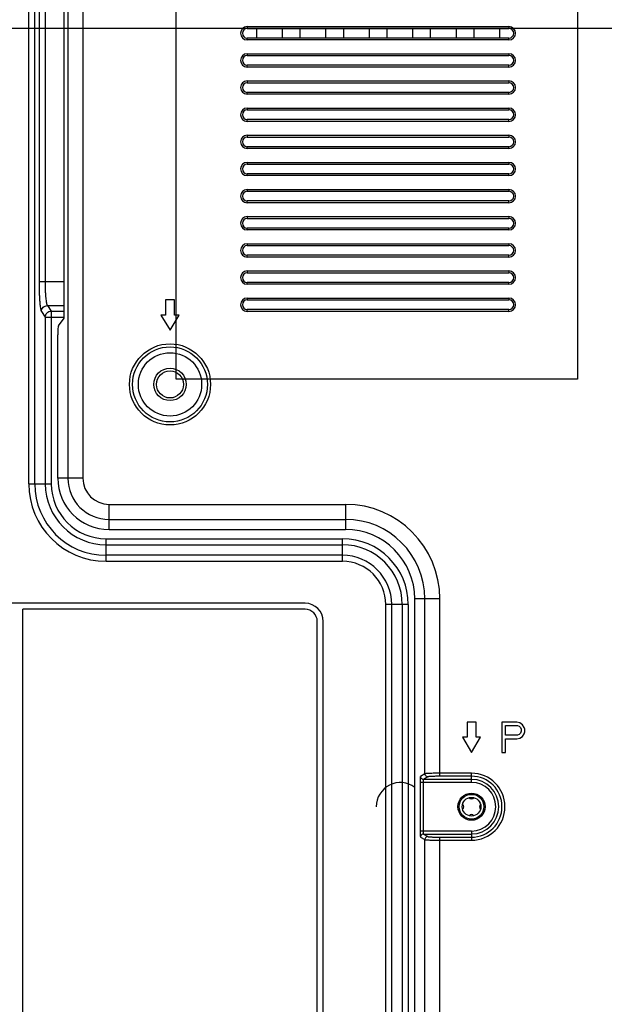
# Model space of a CAD drawing. Header units: millimetres. Extents: x -6054 to 364, y -1866 to 3094.
# Tile 65 of 256: x -4608 to -4511, y 84 to 248. Entities that reach past the tile are written whole.
import ezdxf

# ---------------------------------------------------------------- set-up
doc = ezdxf.new("R2010")
doc.units = ezdxf.units.MM
doc.header["$LTSCALE"] = 65.395
doc.header["$PDSIZE"] = 0.05
doc.layers.get('0').update_dxf_attribs({"linetype": 'CONTINUOUS'})
doc.layers.get('Defpoints').update_dxf_attribs({"linetype": 'CONTINUOUS'})
doc.layers.add('DIM', color=3, linetype='CONTINUOUS')
doc.styles.get("Standard").update_dxf_attribs({"font": 'arial.ttf'})
doc.dimstyles.new('ISO-25', dxfattribs={"dimtxt": 2.5, "dimasz": 2.5, "dimexe": 1.25, "dimexo": 0.625, "dimtad": 1, "dimtxsty": 'STANDARD', "dimcen": 2.5, "dimadec": 0, "dimazin": 0, "dimtfac": 1, "dimtmove": 0, "dimatfit": 3, "dimfxl": 1, "dimarcsym": 0})

# ---------------------------------------------------------------- blocks, each defined once
blk = doc.blocks.new('*D2')
at = {"layer": 'Defpoints', "color": 0}
for p in [(-4293.17, 246.14), (-4734.98, 77.76), (-4734.98, -67.02)]:
    blk.add_point(p, dxfattribs=at)
at = {"layer": 'DIM', "color": 3, "lineweight": -2}
for p, q in [((-4293.17, 245.51), (-4293.17, -68.27)), ((-4734.98, 77.13), (-4734.98, -68.27)), ((-4308.17, -67.02), (-4719.98, -67.02))]:
    blk.add_line(p, q, dxfattribs=at)
at = {"layer": 'DIM', "color": 3}
for points in [[(-4719.98, -64.52), (-4719.98, -69.52), (-4734.98, -67.02)], [(-4308.17, -69.52), (-4308.17, -64.52), (-4293.17, -67.02)]]:
    blk.add_solid(points, dxfattribs=at)
at = {"layer": 'DIM', "color": 2, "insert": (-4514.08, -49.21), "char_height": 20, "attachment_point": 5}
blk.add_mtext('442  [17,394]', dxfattribs=at)
blk = doc.blocks.new('*D3')
at = {"layer": 'Defpoints', "color": 0}
for p in [(-4293.17, 246.14), (-4776.52, -20.96), (-4715.54, -20.96)]:
    blk.add_point(p, dxfattribs=at)
at = {"layer": 'DIM', "color": 3, "lineweight": -2}
for p, q in [((-4293.8, 246.14), (-4777.77, 246.14)), ((-4776.52, 231.14), (-4776.52, -5.96)), ((-4716.17, -20.96), (-4777.77, -20.96))]:
    blk.add_line(p, q, dxfattribs=at)
at = {"layer": 'DIM', "color": 3}
for points in [[(-4774.02, 231.14), (-4779.02, 231.14), (-4776.52, 246.14)], [(-4779.02, -5.96), (-4774.02, -5.96), (-4776.52, -20.96)]]:
    blk.add_solid(points, dxfattribs=at)
at = {"layer": 'DIM', "color": 2, "insert": (-4794.33, 112.59), "char_height": 20, "attachment_point": 5, "rotation": 90}
blk.add_mtext('267  [10,516]', dxfattribs=at)
blk = doc.blocks.new('*D4')
at = {"layer": 'Defpoints', "color": 0}
for p in [(-3425.42, 234.04), (-4734.98, 45), (-4734.98, -117.52)]:
    blk.add_point(p, dxfattribs=at)
at = {"layer": 'DIM', "color": 3, "lineweight": -2}
for p, q in [((-3425.42, 233.41), (-3425.42, -118.77)), ((-4734.98, 44.37), (-4734.98, -118.77)), ((-3440.42, -117.52), (-4719.98, -117.52))]:
    blk.add_line(p, q, dxfattribs=at)
at = {"layer": 'DIM', "color": 3}
for points in [[(-4719.98, -115.02), (-4719.98, -120.02), (-4734.98, -117.52)], [(-3440.42, -120.02), (-3440.42, -115.02), (-3425.42, -117.52)]]:
    blk.add_solid(points, dxfattribs=at)
at = {"layer": 'DIM', "color": 2, "insert": (-4099.73, -99.71), "char_height": 20, "attachment_point": 5}
blk.add_mtext('1310  [51,557]', dxfattribs=at)
blk = doc.blocks.new('*D18')
at = {"layer": 'Defpoints', "color": 0}
for p in [(-3307.32, 492.15), (-4734.98, -14.55), (-4734.98, -196.07)]:
    blk.add_point(p, dxfattribs=at)
at = {"layer": 'DIM', "color": 3, "lineweight": -2}
for p, q in [((-3307.32, 491.52), (-3307.32, -197.32)), ((-4734.98, -15.18), (-4734.98, -197.32)), ((-3322.32, -196.07), (-4719.98, -196.07))]:
    blk.add_line(p, q, dxfattribs=at)
at = {"layer": 'DIM', "color": 3}
for points in [[(-4719.98, -193.57), (-4719.98, -198.57), (-4734.98, -196.07)], [(-3322.32, -198.57), (-3322.32, -193.57), (-3307.32, -196.07)]]:
    blk.add_solid(points, dxfattribs=at)
at = {"layer": 'DIM', "color": 2, "insert": (-4021.15, -178.26), "char_height": 20, "attachment_point": 5}
blk.add_mtext('1428  [56,207]', dxfattribs=at)
blk = doc.blocks.new('*D19')
at = {"layer": 'Defpoints', "color": 0}
for p in [(-3379.72, 594.65), (-4909.71, -20.96), (-4728.57, -20.96)]:
    blk.add_point(p, dxfattribs=at)
at = {"layer": 'DIM', "color": 3, "lineweight": -2}
for p, q in [((-3380.35, 594.65), (-4910.96, 594.65)), ((-4909.71, 579.65), (-4909.71, -5.96)), ((-4729.2, -20.96), (-4910.96, -20.96))]:
    blk.add_line(p, q, dxfattribs=at)
at = {"layer": 'DIM', "color": 3}
for points in [[(-4907.21, 579.65), (-4912.21, 579.65), (-4909.71, 594.65)], [(-4912.21, -5.96), (-4907.21, -5.96), (-4909.71, -20.96)]]:
    blk.add_solid(points, dxfattribs=at)
at = {"layer": 'DIM', "color": 2, "insert": (-4927.52, 286.84), "char_height": 20, "attachment_point": 5, "rotation": 90}
blk.add_mtext('616  [24,236]', dxfattribs=at)

msp = doc.modelspace()

# ---------------------------------------------------------------- linework, layer by layer
at = {"linetype": 'Continuous'}
for p, q in [((-4606.6, 170.65), (-4606.6, 782.08)), ((-4605.6, 170.65), (-4605.6, 462.15)), ((-4600.11, 456.39), (-4600.11, 171.6)), ((-4597.62, 456.39), (-4597.62, 171.6)), ((-4600.73, 198.15), (-4600.73, 323.15)), ((-4604.89, 317.11), (-4604.89, 204.19)), ((-4603.89, 317.11), (-4603.89, 204.19)), ((-4570.37, 246.45), (-4570.37, 246.15)), ((-4570.37, 246.45), (-4526.97, 246.45)), ((-4526.97, 246.45), (-4526.97, 246.15)), ((-4570.37, 246.15), (-4526.97, 246.15)), ((-4568.77, 244.55), (-4568.77, 246.15)), ((-4564.57, 246.15), (-4564.57, 244.55)), ((-4561.57, 244.55), (-4561.57, 246.15)), ((-4557.36, 246.15), (-4557.36, 244.55)), ((-4554.36, 244.55), (-4554.36, 246.15)), ((-4550.16, 246.15), (-4550.16, 244.55)), ((-4547.16, 244.55), (-4547.16, 246.15)), ((-4542.95, 246.15), (-4542.95, 244.55)), ((-4539.95, 244.55), (-4539.95, 246.15)), ((-4535.74, 246.15), (-4535.74, 244.55)), ((-4532.74, 244.55), (-4532.74, 246.15)), ((-4528.54, 246.15), (-4528.54, 244.55)), ((-4570.37, 244.25), (-4570.37, 244.55)), ((-4526.97, 244.55), (-4570.37, 244.55)), ((-4526.97, 244.25), (-4570.37, 244.25)), ((-4526.97, 244.25), (-4526.97, 244.55)), ((-4570.37, 241.95), (-4570.37, 241.65)), ((-4570.37, 241.95), (-4526.97, 241.95)), ((-4570.37, 241.65), (-4526.97, 241.65)), ((-4526.97, 241.95), (-4526.97, 241.65)), ((-4570.37, 239.75), (-4570.37, 240.05)), ((-4526.97, 240.05), (-4570.37, 240.05)), ((-4526.97, 239.75), (-4526.97, 240.05)), ((-4526.97, 239.75), (-4570.37, 239.75)), ((-4570.37, 237.45), (-4570.37, 237.15)), ((-4570.37, 237.45), (-4526.97, 237.45)), ((-4570.37, 237.15), (-4526.97, 237.15)), ((-4526.97, 237.45), (-4526.97, 237.15)), ((-4570.37, 235.25), (-4570.37, 235.55)), ((-4526.97, 235.55), (-4570.37, 235.55)), ((-4526.97, 235.25), (-4570.37, 235.25)), ((-4526.97, 235.25), (-4526.97, 235.55)), ((-4570.37, 232.95), (-4570.37, 232.65)), ((-4570.37, 232.95), (-4526.97, 232.95)), ((-4570.37, 232.65), (-4526.97, 232.65)), ((-4526.97, 232.95), (-4526.97, 232.65)), ((-4570.37, 230.75), (-4570.37, 231.05)), ((-4526.97, 231.05), (-4570.37, 231.05)), ((-4526.97, 230.75), (-4570.37, 230.75)), ((-4526.97, 230.75), (-4526.97, 231.05)), ((-4570.37, 228.45), (-4570.37, 228.15)), ((-4570.37, 228.45), (-4526.97, 228.45)), ((-4570.37, 228.15), (-4526.97, 228.15)), ((-4526.97, 228.45), (-4526.97, 228.15)), ((-4570.37, 226.25), (-4570.37, 226.55)), ((-4526.97, 226.55), (-4570.37, 226.55)), ((-4526.97, 226.25), (-4570.37, 226.25)), ((-4526.97, 226.25), (-4526.97, 226.55)), ((-4570.37, 223.95), (-4570.37, 223.65)), ((-4570.37, 223.95), (-4526.97, 223.95)), ((-4570.37, 223.65), (-4526.97, 223.65)), ((-4526.97, 223.95), (-4526.97, 223.65)), ((-4570.37, 221.75), (-4570.37, 222.05)), ((-4526.97, 222.05), (-4570.37, 222.05)), ((-4526.97, 221.75), (-4526.97, 222.05)), ((-4526.97, 221.75), (-4570.37, 221.75)), ((-4570.37, 219.45), (-4570.37, 219.15)), ((-4570.37, 219.45), (-4526.97, 219.45)), ((-4570.37, 219.15), (-4526.97, 219.15)), ((-4526.97, 219.45), (-4526.97, 219.15)), ((-4570.37, 217.25), (-4570.37, 217.55)), ((-4526.97, 217.55), (-4570.37, 217.55)), ((-4526.97, 217.25), (-4570.37, 217.25)), ((-4526.97, 217.25), (-4526.97, 217.55)), ((-4570.37, 214.95), (-4570.37, 214.65)), ((-4570.37, 214.95), (-4526.97, 214.95)), ((-4570.37, 214.65), (-4526.97, 214.65)), ((-4526.97, 214.95), (-4526.97, 214.65)), ((-4570.37, 212.75), (-4570.37, 213.05)), ((-4526.97, 213.05), (-4570.37, 213.05)), ((-4526.97, 212.75), (-4570.37, 212.75)), ((-4526.97, 212.75), (-4526.97, 213.05)), ((-4570.37, 210.45), (-4570.37, 210.15)), ((-4570.37, 210.45), (-4526.97, 210.45)), ((-4570.37, 210.15), (-4526.97, 210.15)), ((-4526.97, 210.45), (-4526.97, 210.15)), ((-4570.37, 208.25), (-4570.37, 208.55)), ((-4526.97, 208.55), (-4570.37, 208.55)), ((-4526.97, 208.25), (-4570.37, 208.25)), ((-4526.97, 208.25), (-4526.97, 208.55)), ((-4570.37, 205.95), (-4570.37, 205.65)), ((-4570.37, 205.95), (-4526.97, 205.95)), ((-4570.37, 205.65), (-4526.97, 205.65)), ((-4526.97, 205.95), (-4526.97, 205.65)), ((-4604.89, 204.19), (-4600.73, 204.19)), ((-4570.37, 203.75), (-4570.37, 204.05)), ((-4526.97, 204.05), (-4570.37, 204.05)), ((-4526.97, 203.75), (-4526.97, 204.05)), ((-4526.97, 203.75), (-4570.37, 203.75)), ((-4583.92, 201.15), (-4583.92, 198.65)), ((-4582.42, 201.15), (-4583.92, 201.15)), ((-4582.42, 198.65), (-4582.42, 201.15)), ((-4570.37, 201.45), (-4570.37, 201.15)), ((-4570.37, 201.45), (-4526.97, 201.45)), ((-4570.37, 201.15), (-4526.97, 201.15)), ((-4526.97, 201.45), (-4526.97, 201.15)), ((-4604.5, 199.22), (-4603.85, 198.31)), ((-4603.51, 200.22), (-4602.86, 199.31)), ((-4603.51, 200.22), (-4600.73, 200.22)), ((-4602.86, 199.31), (-4602.86, 170.65)), ((-4602.86, 199.31), (-4600.73, 199.31)), ((-4570.37, 199.25), (-4570.37, 199.55)), ((-4526.97, 199.55), (-4570.37, 199.55)), ((-4526.97, 199.25), (-4570.37, 199.25)), ((-4526.97, 199.25), (-4526.97, 199.55)), ((-4603.85, 198.31), (-4603.85, 170.65)), ((-4603.85, 198.31), (-4600.73, 198.31)), ((-4601.67, 196.84), (-4600.73, 198.15)), ((-4584.67, 198.65), (-4583.17, 196.15)), ((-4583.92, 198.65), (-4584.67, 198.65)), ((-4583.17, 196.15), (-4581.67, 198.65)), ((-4581.67, 198.65), (-4582.42, 198.65)), ((-4601.78, 171.6), (-4601.78, 195.35)), ((-4597.62, 171.6), (-4601.78, 171.6)), ((-4606.6, 170.65), (-4602.86, 170.65)), ((-4593.28, 163.1), (-4593.28, 167.26)), ((-4593.28, 167.26), (-4554.08, 167.26)), ((-4554.08, 167.26), (-4554.08, 163.1)), ((-4593.28, 164.77), (-4554.08, 164.77)), ((-4593.28, 163.1), (-4554.08, 163.1)), ((-4593.77, 157.82), (-4593.77, 161.56)), ((-4593.77, 161.56), (-4554.57, 161.56)), ((-4593.77, 160.57), (-4554.57, 160.57)), ((-4554.57, 157.82), (-4554.57, 161.56)), ((-4554.57, 158.82), (-4593.77, 158.82)), ((-4554.57, 157.82), (-4593.77, 157.82)), ((-4560.75, 150.87), (-4733.41, 150.87)), ((-4547.4, -7.72), (-4547.4, 150.65)), ((-4543.66, 150.65), (-4547.4, 150.65)), ((-4546.4, -7.72), (-4546.4, 150.65)), ((-4544.65, 150.65), (-4544.65, -14.6)), ((-4543.66, 150.65), (-4543.66, -15.82)), ((-4542.58, -10.02), (-4542.58, 151.6)), ((-4538.42, 151.6), (-4542.58, 151.6)), ((-4540.91, 122.6), (-4540.91, 151.6)), ((-4538.42, 122.19), (-4538.42, 151.6)), ((-4607.6, -13.68), (-4607.6, 149.87)), ((-4560.75, 149.87), (-4607.6, 149.87)), ((-4558.75, -13.68), (-4558.75, 147.87)), ((-4557.75, -19.39), (-4557.75, 147.87)), ((-4533.92, 131.15), (-4533.92, 128.65)), ((-4532.42, 131.15), (-4533.92, 131.15)), ((-4532.42, 128.65), (-4532.42, 131.15)), ((-4528.17, 131.15), (-4528.17, 126.15)), ((-4525.67, 131.15), (-4528.17, 131.15)), ((-4527.55, 129.02), (-4527.55, 130.62)), ((-4527.55, 130.62), (-4525.57, 130.62)), ((-4525.15, 131.04), (-4525.67, 131.15)), ((-4525.57, 130.62), (-4525.26, 130.51)), ((-4524.74, 130.72), (-4525.15, 131.04)), ((-4524.42, 130.3), (-4524.74, 130.72)), ((-4525.57, 129.02), (-4527.55, 129.02)), ((-4525.26, 129.13), (-4525.57, 129.02)), ((-4525.26, 130.51), (-4525.05, 130.3)), ((-4525.05, 129.34), (-4525.26, 129.13)), ((-4525.05, 130.3), (-4524.94, 129.98)), ((-4524.94, 129.66), (-4525.05, 129.34)), ((-4524.94, 129.98), (-4524.94, 129.66)), ((-4524.74, 128.81), (-4524.42, 129.23)), ((-4524.32, 129.98), (-4524.42, 130.3)), ((-4524.42, 129.23), (-4524.32, 129.55)), ((-4524.32, 129.55), (-4524.32, 129.98)), ((-4534.67, 128.65), (-4533.17, 126.15)), ((-4533.92, 128.65), (-4534.67, 128.65)), ((-4533.17, 126.15), (-4531.67, 128.65)), ((-4531.67, 128.65), (-4532.42, 128.65)), ((-4527.55, 126.15), (-4527.55, 128.38)), ((-4527.55, 128.38), (-4525.67, 128.38)), ((-4525.67, 128.38), (-4525.15, 128.49)), ((-4525.15, 128.49), (-4524.74, 128.81)), ((-4528.17, 126.15), (-4527.55, 126.15)), ((-4540.91, 122.6), (-4541.62, 122.17)), ((-4533.17, 122.69), (-4538.42, 122.69)), ((-4533.17, 121.17), (-4533.17, 122.69)), ((-4541.7, 121.17), (-4541.7, 113.12)), ((-4533.17, 121.17), (-4541.7, 121.17)), ((-4541.21, 121.17), (-4541.21, 113.12)), ((-4540.41, 122.1), (-4541.12, 121.67)), ((-4533.17, 121.67), (-4541.12, 121.67)), ((-4533.17, 122.19), (-4538.42, 122.19)), ((-4533.17, 113.12), (-4541.7, 113.12)), ((-4541.12, 112.62), (-4540.41, 112.2)), ((-4541.12, 112.62), (-4533.17, 112.62)), ((-4533.17, 113.12), (-4533.17, 111.6)), ((-4541.62, 112.12), (-4540.91, 111.7)), ((-4540.91, 1.1), (-4540.91, 111.7)), ((-4538.42, 0.69), (-4538.42, 112.1)), ((-4538.42, 112.1), (-4533.17, 112.1)), ((-4538.42, 111.6), (-4533.17, 111.6))]:
    msp.add_line(p, q, dxfattribs=at)
at = {"color": 1}
msp.add_lwpolyline([(-4582.17, 349.42), (-4515.57, 349.42), (-4515.57, 188), (-4582.17, 188)], close=True, dxfattribs=at)
at = {"linetype": 'Continuous'}
for centre, radius in [((-4583.17, 187.15), 6.72), ((-4583.17, 187.15), 6.22), ((-4583.17, 187.15), 5.25), ((-4583.17, 187.15), 2.69), ((-4583.17, 187.15), 2.25), ((-4533.17, 117.15), 2.25), ((-4533.17, 117.15), 2.05), ((-4533.17, 117.15), 1.55)]:
    msp.add_circle(centre, radius, dxfattribs=at)
for centre, radius, start, end in [((-4570.37, 245.35), 1.1, 90, 270), ((-4526.97, 245.35), 1.1, 270, 90), ((-4570.37, 245.35), 0.8, 90, 270), ((-4526.97, 245.35), 0.8, 270, 90), ((-4570.37, 240.85), 1.1, 90, 270), ((-4570.37, 240.85), 0.8, 90, 270), ((-4526.97, 240.85), 1.1, 270, 90), ((-4526.97, 240.85), 0.8, 270, 90), ((-4570.37, 236.35), 1.1, 90, 270), ((-4570.37, 236.35), 0.8, 90, 270), ((-4526.97, 236.35), 1.1, 270, 90), ((-4526.97, 236.35), 0.8, 270, 90), ((-4570.37, 231.85), 1.1, 90, 270), ((-4570.37, 231.85), 0.8, 90, 270), ((-4526.97, 231.85), 1.1, 270, 90), ((-4526.97, 231.85), 0.8, 270, 90), ((-4570.37, 227.35), 1.1, 90, 270), ((-4570.37, 227.35), 0.8, 90, 270), ((-4526.97, 227.35), 1.1, 270, 90), ((-4526.97, 227.35), 0.8, 270, 90), ((-4570.37, 222.85), 1.1, 90, 270), ((-4570.37, 222.85), 0.8, 90, 270), ((-4526.97, 222.85), 1.1, 270, 90), ((-4526.97, 222.85), 0.8, 270, 90), ((-4570.37, 218.35), 1.1, 90, 270), ((-4570.37, 218.35), 0.8, 90, 270), ((-4526.97, 218.35), 1.1, 270, 90), ((-4526.97, 218.35), 0.8, 270, 90), ((-4570.37, 213.85), 1.1, 90, 270), ((-4570.37, 213.85), 0.8, 90, 270), ((-4526.97, 213.85), 1.1, 270, 90), ((-4526.97, 213.85), 0.8, 270, 90), ((-4570.37, 209.35), 1.1, 90, 270), ((-4570.37, 209.35), 0.8, 90, 270), ((-4526.97, 209.35), 1.1, 270, 90), ((-4526.97, 209.35), 0.8, 270, 90), ((-4570.37, 204.85), 1.1, 90, 270), ((-4570.37, 204.85), 0.8, 90, 270), ((-4526.97, 204.85), 1.1, 270, 90), ((-4526.97, 204.85), 0.8, 270, 90), ((-4570.37, 200.35), 1.1, 90, 270), ((-4570.37, 200.35), 0.8, 90, 270), ((-4526.97, 200.35), 1.1, 270, 90), ((-4526.97, 200.35), 0.8, 270, 90), ((-4593.28, 171.6), 8.5, 180, 270), ((-4593.28, 171.6), 6.83, 180, 270), ((-4593.28, 171.6), 4.34, 180, 270), ((-4593.77, 170.65), 12.82, 180, 270), ((-4593.77, 170.65), 11.83, 180, 270), ((-4593.77, 170.65), 10.08, 180, 270), ((-4593.77, 170.65), 9.08, 180, 270), ((-4554.08, 151.6), 15.66, 0, 90), ((-4554.08, 151.6), 13.17, 0, 90), ((-4554.08, 151.6), 11.5, 0, 90), ((-4554.57, 150.65), 10.92, 0, 90), ((-4554.57, 150.65), 9.92, 0, 90), ((-4554.57, 150.65), 8.17, 0, 90), ((-4554.57, 150.65), 7.18, 0, 90), ((-4560.75, 147.87), 3, 0, 90), ((-4560.75, 147.87), 2, 0, 90), ((-4533.17, 117.15), 5.55, 270, 90), ((-4544.97, 117.15), 4, 53.3028, 180), ((-4533.17, 117.15), 5.05, 270, 90), ((-4533.17, 117.15), 4.52, 270, 90), ((-4533.17, 117.15), 4.03, 270, 90), ((-4534.97, 117.15), 0.5, 307.1689, 52.8311), ((-4533.17, 118.95), 0.5, 217.1689, 322.8311), ((-4531.37, 117.15), 0.5, 127.1689, 232.8311), ((-4533.17, 115.35), 0.5, 37.1689, 142.8311)]:
    msp.add_arc(centre, radius, start, end, dxfattribs=at)
msp.add_ellipse((-4601.65, 195.35), major_axis=(0, 1.5), ratio=0.087489, start_param=0.122173, end_param=1.570796, dxfattribs=at)
for points, knots in [([(-4604.89, 204.19), (-4604.89, 203.89), (-4604.88, 203.29), (-4604.86, 202.43), (-4604.83, 201.63), (-4604.78, 200.91), (-4604.73, 200.29), (-4604.67, 199.86), (-4604.62, 199.58), (-4604.58, 199.43), (-4604.55, 199.31), (-4604.52, 199.25), (-4604.5, 199.22)], [0, 0, 0, 0, 0.180552, 0.355185, 0.518196, 0.664308, 0.788852, 0.887953, 0.927024, 0.958758, 0.983041, 1, 1, 1, 1]), ([(-4603.89, 204.19), (-4603.89, 203.71), (-4603.88, 203.02), (-4603.83, 202.14), (-4603.78, 201.56), (-4603.73, 201.07), (-4603.67, 200.68), (-4603.61, 200.43), (-4603.55, 200.28), (-4603.52, 200.23), (-4603.51, 200.22)], [0, 0, 0, 0, 0.354249, 0.516832, 0.662583, 0.78691, 0.88605, 0.95732, 0.982146, 1, 1, 1, 1]), ([(-4604.5, 199.22), (-4604.5, 199.35), (-4604.45, 199.61), (-4604.22, 199.94), (-4603.89, 200.16), (-4603.63, 200.21), (-4603.51, 200.22)], [0, 0, 0, 0, 0.249227, 0.499407, 0.749933, 1, 1, 1, 1]), ([(-4603.85, 198.31), (-4603.85, 198.44), (-4603.8, 198.7), (-4603.58, 199.03), (-4603.25, 199.25), (-4602.99, 199.31), (-4602.86, 199.31)], [0, 0, 0, 0, 0.249227, 0.499407, 0.749933, 1, 1, 1, 1]), ([(-4538.42, 122.69), (-4538.72, 122.69), (-4539.16, 122.69), (-4539.73, 122.68), (-4540.09, 122.67), (-4540.4, 122.65), (-4540.61, 122.64), (-4540.75, 122.63), (-4540.82, 122.62), (-4540.87, 122.61), (-4540.9, 122.6), (-4540.91, 122.6)], [0, 0, 0, 0, 0.363302, 0.529325, 0.677209, 0.801912, 0.899209, 0.936529, 0.965876, 0.987046, 1, 1, 1, 1]), ([(-4540.41, 122.1), (-4540.48, 122.1), (-4540.61, 122.13), (-4540.77, 122.24), (-4540.88, 122.4), (-4540.91, 122.53), (-4540.91, 122.6)], [0, 0, 0, 0, 0.249566, 0.499603, 0.749873, 1, 1, 1, 1]), ([(-4541.62, 122.17), (-4541.63, 122.17), (-4541.63, 122.16), (-4541.64, 122.13), (-4541.66, 122.07), (-4541.67, 121.98), (-4541.68, 121.85), (-4541.69, 121.71), (-4541.7, 121.48), (-4541.7, 121.3), (-4541.7, 121.17)], [0, 0, 0, 0, 0.012427, 0.032296, 0.096223, 0.191645, 0.31565, 0.464039, 0.631619, 1, 1, 1, 1]), ([(-4541.12, 121.67), (-4541.19, 121.67), (-4541.32, 121.7), (-4541.48, 121.81), (-4541.59, 121.98), (-4541.62, 122.11), (-4541.62, 122.17)], [0, 0, 0, 0, 0.249566, 0.499603, 0.749873, 1, 1, 1, 1]), ([(-4541.12, 121.67), (-4541.13, 121.67), (-4541.14, 121.66), (-4541.17, 121.6), (-4541.19, 121.5), (-4541.2, 121.35), (-4541.21, 121.24), (-4541.21, 121.17)], [0, 0, 0, 0, 0.04137, 0.108685, 0.32693, 0.637712, 1, 1, 1, 1]), ([(-4538.42, 122.19), (-4538.66, 122.19), (-4539.01, 122.19), (-4539.46, 122.18), (-4539.76, 122.17), (-4540, 122.15), (-4540.17, 122.14), (-4540.28, 122.13), (-4540.34, 122.12), (-4540.38, 122.11), (-4540.4, 122.1), (-4540.41, 122.1)], [0, 0, 0, 0, 0.363016, 0.528907, 0.67668, 0.801312, 0.898612, 0.935977, 0.965413, 0.986745, 1, 1, 1, 1]), ([(-4541.7, 113.12), (-4541.7, 113), (-4541.7, 112.82), (-4541.69, 112.59), (-4541.68, 112.44), (-4541.67, 112.32), (-4541.66, 112.22), (-4541.64, 112.16), (-4541.63, 112.13), (-4541.63, 112.13), (-4541.62, 112.12)], [0, 0, 0, 0, 0.368381, 0.535961, 0.68435, 0.808355, 0.903777, 0.967704, 0.987573, 1, 1, 1, 1]), ([(-4541.12, 112.62), (-4541.19, 112.62), (-4541.32, 112.6), (-4541.48, 112.48), (-4541.59, 112.32), (-4541.62, 112.19), (-4541.62, 112.12)], [0, 0, 0, 0, 0.249566, 0.499603, 0.749873, 1, 1, 1, 1]), ([(-4541.21, 113.12), (-4541.21, 113.06), (-4541.2, 112.94), (-4541.19, 112.79), (-4541.17, 112.69), (-4541.14, 112.64), (-4541.13, 112.62), (-4541.12, 112.62)], [0, 0, 0, 0, 0.362288, 0.67307, 0.891315, 0.95863, 1, 1, 1, 1]), ([(-4540.41, 112.2), (-4540.48, 112.2), (-4540.61, 112.17), (-4540.77, 112.06), (-4540.88, 111.89), (-4540.91, 111.76), (-4540.91, 111.7)], [0, 0, 0, 0, 0.249566, 0.499603, 0.749873, 1, 1, 1, 1]), ([(-4540.91, 111.7), (-4540.9, 111.69), (-4540.87, 111.69), (-4540.82, 111.68), (-4540.75, 111.67), (-4540.61, 111.66), (-4540.4, 111.64), (-4540.09, 111.63), (-4539.73, 111.62), (-4539.16, 111.61), (-4538.72, 111.6), (-4538.42, 111.6)], [0, 0, 0, 0, 0.012954, 0.034124, 0.063471, 0.100791, 0.198088, 0.322791, 0.470675, 0.636698, 1, 1, 1, 1]), ([(-4540.41, 112.2), (-4540.4, 112.19), (-4540.38, 112.19), (-4540.34, 112.18), (-4540.28, 112.17), (-4540.17, 112.15), (-4540, 112.14), (-4539.76, 112.13), (-4539.46, 112.12), (-4539.01, 112.1), (-4538.66, 112.1), (-4538.42, 112.1)], [0, 0, 0, 0, 0.013255, 0.034587, 0.064023, 0.101388, 0.198688, 0.32332, 0.471093, 0.636984, 1, 1, 1, 1])]:
    msp.add_open_spline(points, degree=3, knots=knots, dxfattribs=at)

# ---------------------------------------------------------------- dimensions: what is measured, and where the dimension line sits
at = {"layer": 'DIM'}
dim = msp.add_linear_dim(base=(-4909.71, -20.96), p1=(-3379.72, 594.65), p2=(-4728.57, -20.96), angle=90, text='<> []', dimstyle='ISO-25', override={"dimtxt": 20, "dimasz": 15, "dimgap": 5, "dimdec": 0, "dimclrd": 3, "dimclre": 3, "dimclrt": 2, "dimadec": 1, "dimtp": 0.3, "dimtm": 0.3, "dimtofl": 0}, dxfattribs=at)
dim.commit()
dim.dimension.update_dxf_attribs({"geometry": '*D19', "text_midpoint": (-4927.52, 286.84)})
for base, p1, p2, picture, middle in [((-4734.98, -196.07), (-3307.32, 492.15), (-4734.98, -14.55), '*D18', (-4021.15, -178.26)), ((-4734.98, -67.02), (-4293.17, 246.14), (-4734.98, 77.76), '*D2', (-4514.08, -49.21))]:
    dim = msp.add_linear_dim(base=base, p1=p1, p2=p2, text='<> []', dimstyle='ISO-25', override={"dimtxt": 20, "dimasz": 15, "dimgap": 5, "dimdec": 0, "dimclrd": 3, "dimclre": 3, "dimclrt": 2, "dimadec": 1, "dimtp": 0.3, "dimtm": 0.3, "dimtofl": 0}, dxfattribs=at)
    dim.commit()
    dim.dimension.update_dxf_attribs({"geometry": picture, "text_midpoint": middle})
dim = msp.add_linear_dim(base=(-4776.52, -20.96), p1=(-4293.17, 246.14), p2=(-4715.54, -20.96), angle=90, text='<> []', dimstyle='ISO-25', override={"dimtxt": 20, "dimasz": 15, "dimgap": 5, "dimdec": 0, "dimclrd": 3, "dimclre": 3, "dimclrt": 2, "dimadec": 1, "dimtp": 0.3, "dimtm": 0.3, "dimtofl": 0}, dxfattribs=at)
dim.commit()
dim.dimension.update_dxf_attribs({"geometry": '*D3', "text_midpoint": (-4776.52, 112.59), "dimtype": 160})
dim = msp.add_linear_dim(base=(-4734.98, -117.52), p1=(-3425.42, 234.04), p2=(-4734.98, 45), text='<> []', dimstyle='ISO-25', override={"dimtxt": 20, "dimasz": 15, "dimgap": 5, "dimdec": 0, "dimclrd": 3, "dimclre": 3, "dimclrt": 2, "dimadec": 1, "dimtp": 0.3, "dimtm": 0.3, "dimtofl": 0}, dxfattribs=at)
dim.commit()
dim.dimension.update_dxf_attribs({"geometry": '*D4', "text_midpoint": (-4099.73, -117.52), "dimtype": 160})

doc.saveas('drawing.dxf')
